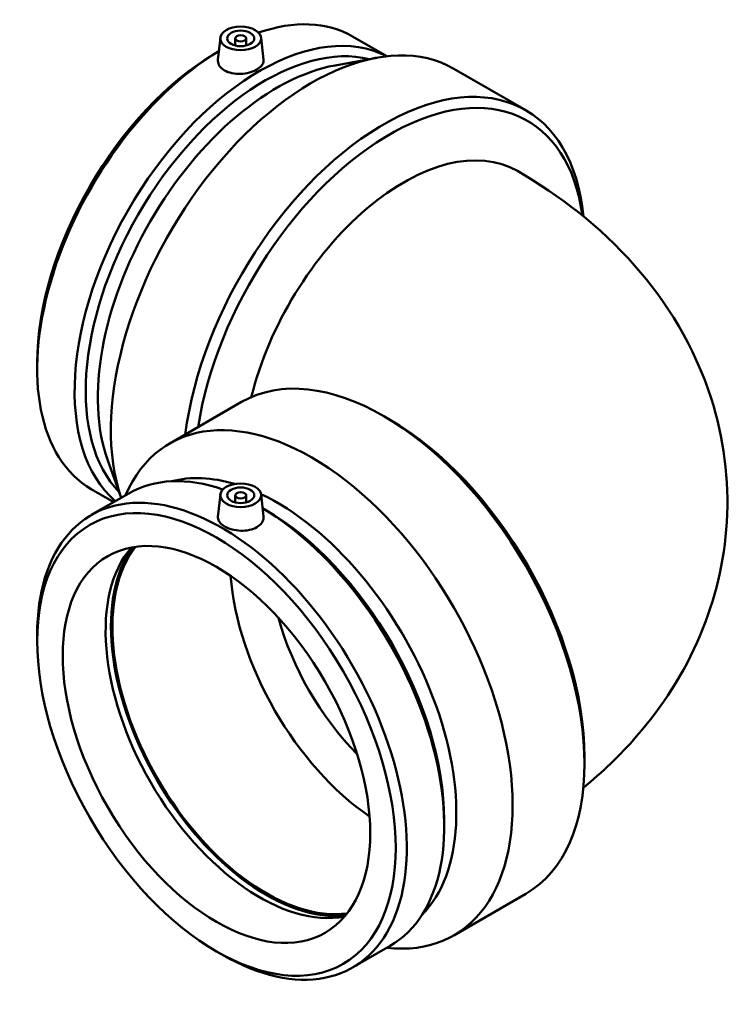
# Model space of a CAD drawing. Header units: millimetres. Extents: x -708 to 1414, y -1077 to 1139.
# Tile 7 of 7: x 1152 to 1414, y 777 to 1139. Entities that reach past the tile are written whole.
import ezdxf

# ---------------------------------------------------------------- set-up
doc = ezdxf.new("R2010")
doc.units = ezdxf.units.MM
doc.layers.add('Visible (ANSI)', color=7, linetype='Continuous', lineweight=50)

msp = doc.modelspace()

# ---------------------------------------------------------------- linework, layer by layer
at = {"layer": 'Visible (ANSI)'}
for p, q in [((1226.286, 1132.636), (1225.411, 1124.485)), ((1231.772, 1132.368), (1231.772, 1129.722)), ((1235.772, 1132.368), (1235.772, 1129.722)), ((1241.258, 1132.636), (1242.137, 1124.449)), ((1274.961, 1133.051), (1287.517, 1125.802)), ((1224.852, 1127.112), (1225.749, 1127.63)), ((1268.495, 1122.461), (1283.84, 1125.259)), ((1312.174, 1121.22), (1338.62, 1105.951)), ((1158.91, 1012.898), (1158.91, 1010.543)), ((1207.674, 983.313), (1234.12, 998.582)), ((1288.534, 992.157), (1286.37, 993.406)), ((1184.76, 977.427), (1189.795, 963.337)), ((1178.821, 966.532), (1187.075, 961.767)), ((1178.821, 957.002), (1192.583, 964.947)), ((1226.286, 964.531), (1225.407, 956.344)), ((1231.772, 964.263), (1231.772, 961.618)), ((1235.772, 964.263), (1235.772, 961.618)), ((1241.258, 964.531), (1242.133, 956.381)), ((1242.692, 959.008), (1241.795, 959.526)), ((1158.91, 910.636), (1158.91, 912.991)), ((1360.263, 867.919), (1360.263, 865.42)), ((1308.634, 844.793), (1308.634, 842.438)), ((1312.174, 802.314), (1338.62, 817.583)), ((1274.961, 790.482), (1288.723, 798.428)), ((1224.852, 796.422), (1226.891, 795.244))]:
    msp.add_line(p, q, dxfattribs=at)
for centre, major_axis, start_param, end_param in [((1240.653, 1041.846), (48.07, 83.26), 0.0258786, 3.0327153), ((1226.891, 1049.792), (48.07, 83.26), 0, 0.5867391), ((1259.924, 1030.72), (52.25, 90.5), 0, 2.6768529), ((1242.692, 1040.669), (46.628, 80.762), 0.1645882, 2.9770045), ((1226.891, 1049.792), (-48.07, -83.26), 3.9438133, 6.2831853), ((1224.852, 1050.969), (-46.628, -80.762), 3.9269908, 5.4977871), ((1247.152, 1038.094), (-46.628, -80.762), 3.5973979, 5.8273801), ((1286.37, 1015.451), (52.25, 90.5), 5.6036948, 8.4829017), ((1288.534, 1014.202), (50.72, 87.849), 5.6431183, 8.4474887), ((1293.759, 1011.185), (41.8, 72.4), 0, 2.0347212), ((1286.37, 908.082), (-52.25, 90.5), 3.1415927, 6.2831853), ((1259.924, 892.814), (-52.25, 90.5), 2.7388768, 6.6859011), ((1288.534, 909.332), (50.72, -87.849), 0.7853982, 2.3561945), ((1247.152, 885.44), (-46.628, 80.762), 5.7356794, 6.1269366), ((1240.653, 881.687), (-48.07, 83.26), 5.6964462, 6.2831853), ((1226.891, 873.742), (-48.07, 83.26), 2.3561945, 7.0685835), ((1247.152, 885.44), (46.628, -80.762), 0.1562487, 2.4460467), ((1240.653, 881.687), (48.07, -83.26), 0, 2.339372), ((1242.692, 882.865), (46.628, -80.762), 0.7853982, 2.3561945), ((1240.653, 881.687), (40, -69.282), 3.3404107, 6.0843672), ((1243.146, 883.127), (40.375, -69.931), 3.3911159, 6.033662), ((1243.146, 883.127), (40, -69.282), 3.3723099, 6.052468), ((1286.37, 908.082), (-40, 69.282), 0.8772419, 2.2643508), ((1293.759, 912.348), (-34.775, 60.232), 1.1414549, 2.0001377)]:
    msp.add_ellipse(centre, major_axis=major_axis, ratio=0.5773503, start_param=start_param, end_param=end_param, dxfattribs=at)
for centre, major_axis in [((1233.772, 1132.368), (-7.5, 0)), ((1233.772, 1132.368), (5, 0)), ((1233.772, 1132.368), (-2, 0)), ((1224.852, 872.565), (-46.628, 80.762)), ((1233.772, 964.263), (7.5, 0)), ((1233.772, 964.263), (-5, 0)), ((1233.772, 964.263), (2, 0)), ((1224.852, 872.565), (-40, 69.282))]:
    msp.add_ellipse(centre, major_axis=major_axis, ratio=0.5773503, dxfattribs=at)
for points, knots in [([(1242.136, 1124.449), (1242.146, 1124.355), (1242.151, 1124.263), (1242.147, 1123.602), (1241.934, 1122.995), (1241.075, 1121.861), (1240.429, 1121.333), (1238.941, 1120.473), (1238, 1120.085), (1235.938, 1119.533), (1234.817, 1119.37), (1232.714, 1119.291), (1231.591, 1119.37), (1229.524, 1119.804), (1228.581, 1120.16), (1227.091, 1121.02), (1226.447, 1121.58), (1225.597, 1122.83), (1225.39, 1123.519), (1225.394, 1124.27), (1225.4, 1124.377), (1225.412, 1124.485)], [0.581076, 0.581076, 0.581076, 0.581076, 0.6318534, 0.6318534, 0.9475021, 0.9475021, 1.2631507, 1.2631507, 1.5787993, 1.5787993, 1.8944479, 1.8944479, 2.2103747, 2.2103747, 2.5263014, 2.5263014, 2.8422281, 2.8422281, 3.1581548, 3.1581548, 3.2101565, 3.2101565, 3.2101565, 3.2101565]), ([(1335.559, 1083.585), (1351.089, 1074.619), (1365.842, 1063.385), (1390.51, 1035.432), (1400.721, 1019.004), (1411.41, 985.61), (1413.52, 969.867), (1411.723, 939.819), (1408.221, 925.606), (1396.86, 898.617), (1388.666, 886.174), (1373.317, 868.522), (1366.729, 862.255), (1359.849, 856.64)], [4.712389, 4.712389, 4.712389, 4.712389, 5.0265482, 5.0265482, 5.3150311, 5.3150311, 5.532293, 5.532293, 5.7361822, 5.7361822, 5.9630137, 5.9630137, 6.113453, 6.113453, 6.113453, 6.113453]), ([(1242.132, 956.381), (1242.144, 956.273), (1242.15, 956.166), (1242.154, 955.414), (1241.947, 954.726), (1241.096, 953.476), (1240.453, 952.916), (1238.963, 952.056), (1238.02, 951.7), (1235.953, 951.265), (1234.83, 951.186), (1232.727, 951.265), (1231.606, 951.428), (1229.544, 951.981), (1228.603, 952.369), (1227.115, 953.228), (1226.469, 953.756), (1225.61, 954.89), (1225.397, 955.498), (1225.393, 956.158), (1225.398, 956.251), (1225.408, 956.344)], [1.8424462, 1.8424462, 1.8424462, 1.8424462, 1.8944479, 1.8944479, 2.2103747, 2.2103747, 2.5263014, 2.5263014, 2.8422281, 2.8422281, 3.1581548, 3.1581548, 3.4738034, 3.4738034, 3.7894521, 3.7894521, 4.1051007, 4.1051007, 4.4207493, 4.4207493, 4.4715267, 4.4715267, 4.4715267, 4.4715267])]:
    msp.add_open_spline(points, degree=3, knots=knots, dxfattribs=at)

doc.saveas('drawing.dxf')
